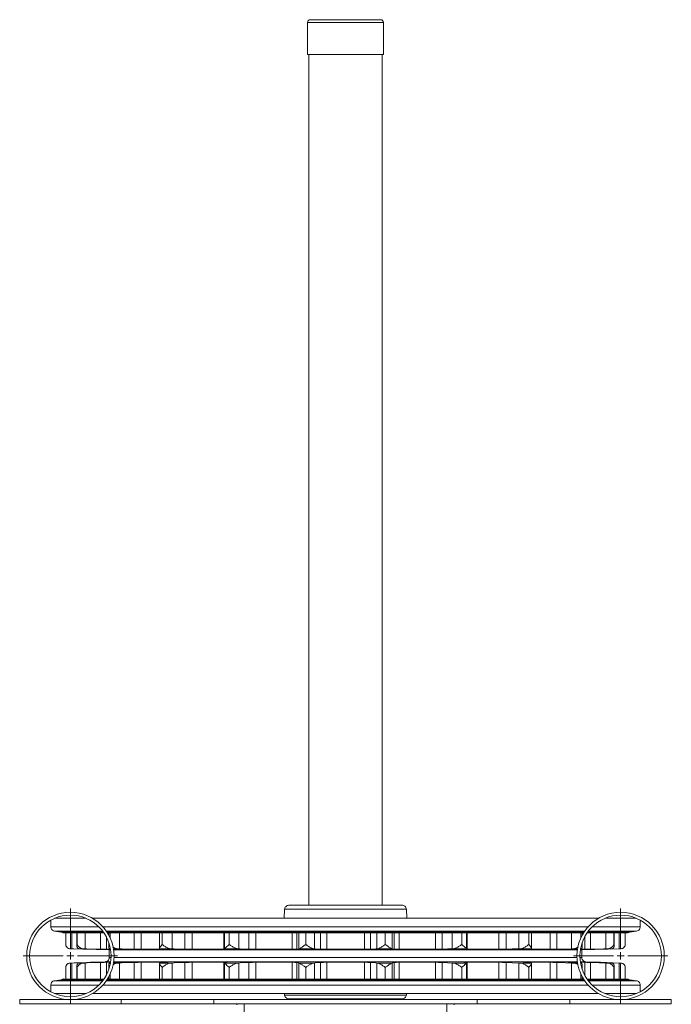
# Model space of a CAD drawing. Header units: millimetres. Extents: x -782 to 568, y -81 to 3113.
# Tile 4 of 4: x 118 to 568, y 2433 to 3113. Entities that reach past the tile are written whole.
import ezdxf

# ---------------------------------------------------------------- set-up
doc = ezdxf.new("R2010")
doc.units = ezdxf.units.MM

# ---------------------------------------------------------------- blocks, each defined once
blk = doc.blocks.new('SW_CENTERMARKSYMBOL_19')
at = {"color": 0, "linetype": 'Continuous', "lineweight": 0}
for p, q in [((0, 5), (0, 32.65)), ((-5, 0), (-32.65, 0)), ((0, 0), (-2.5, 0)), ((0, 0), (0, 2.5)), ((0, 0), (0, -2.5)), ((0, 0), (2.5, 0)), ((5, 0), (32.65, 0)), ((0, -5), (0, -32.65))]:
    blk.add_line(p, q, dxfattribs=at)
blk = doc.blocks.new('SW_CENTERMARKSYMBOL_26')
at = {"color": 0, "linetype": 'Continuous', "lineweight": 0}
for p, q in [((0, 5), (0, 32.65)), ((-5, 0), (-32.65, 0)), ((0, 0), (-2.5, 0)), ((0, 0), (0, 2.5)), ((0, 0), (0, -2.5)), ((0, 0), (2.5, 0)), ((5, 0), (32.65, 0)), ((0, -5), (0, -32.65))]:
    blk.add_line(p, q, dxfattribs=at)

msp = doc.modelspace()

# ---------------------------------------------------------------- linework, layer by layer
at = {"color": 7, "linetype": 'Continuous', "lineweight": 15}
for p, q in [((316.42, 3111.04), (316.42, 3089.04)), ((366.92, 3113.04), (318.42, 3113.04)), ((368.92, 3089.04), (368.92, 3111.04)), ((316.42, 3089.04), (368.92, 3089.04)), ((317.42, 3089.04), (317.42, 2501.69)), ((367.92, 2501.69), (367.92, 3089.04)), ((303.64, 2501.69), (381.71, 2501.69)), ((300.64, 2498.87), (300.26, 2492.69)), ((300.64, 2498.87), (384.7, 2498.87)), ((385.08, 2492.69), (384.7, 2498.87)), ((139.17, 2491.39), (139.17, 2486.79)), ((141.88, 2492.69), (163.46, 2492.69)), ((167.94, 2492.69), (517.41, 2492.69)), ((521.88, 2492.69), (543.46, 2492.69)), ((546.17, 2486.79), (546.17, 2491.39)), ((139.17, 2486.79), (172.38, 2486.79)), ((141.75, 2483.82), (146.41, 2483.16)), ((141.75, 2483.82), (175.01, 2483.82)), ((146.41, 2483.16), (175.5, 2483.16)), ((175.83, 2482.69), (147.64, 2482.69)), ((149.5, 2474.4), (149.5, 2482.69)), ((153.63, 2471.63), (153.63, 2482.69)), ((157.1, 2482.69), (157.1, 2473.55)), ((157.33, 2474.4), (157.33, 2482.69)), ((162.82, 2471.63), (162.82, 2482.69)), ((173.38, 2471.34), (173.38, 2482.69)), ((175.14, 2486.79), (510.2, 2486.79)), ((177.48, 2483.82), (507.86, 2483.82)), ((177.93, 2483.16), (507.42, 2483.16)), ((178.23, 2482.69), (507.12, 2482.69)), ((179.28, 2482.69), (179.28, 2480.86)), ((180.17, 2479.05), (180.17, 2482.69)), ((186.59, 2471.63), (186.59, 2482.69)), ((196.68, 2471.34), (196.68, 2482.69)), ((201.47, 2471.25), (201.47, 2482.69)), ((214.24, 2482.69), (214.24, 2471.88)), ((216.18, 2474.4), (216.18, 2482.69)), ((223, 2471.63), (223, 2482.69)), ((231.81, 2471.34), (231.81, 2482.69)), ((236.84, 2471.25), (236.84, 2482.69)), ((258.75, 2471.25), (258.75, 2482.69)), ((259.14, 2482.69), (259.14, 2471.65)), ((262.44, 2474.4), (262.44, 2482.69)), ((269.1, 2471.63), (269.1, 2482.69)), ((275.91, 2471.34), (275.91, 2482.69)), ((280.78, 2471.25), (280.78, 2482.69)), ((305.77, 2471.25), (305.77, 2482.69)), ((309.04, 2471.34), (309.04, 2482.69)), ((310.4, 2471.63), (310.4, 2482.69)), ((315.2, 2474.4), (315.2, 2482.69)), ((321.17, 2471.63), (321.17, 2482.69)), ((325.43, 2471.34), (325.43, 2482.69)), ((329.74, 2471.25), (329.74, 2482.69)), ((355.78, 2471.25), (355.78, 2482.69)), ((359.95, 2471.34), (359.95, 2482.69)), ((364.21, 2471.63), (364.21, 2482.69)), ((370.18, 2474.4), (370.18, 2482.69)), ((374.97, 2471.63), (374.97, 2482.69)), ((376.34, 2471.34), (376.34, 2482.69)), ((379.75, 2471.25), (379.75, 2482.69)), ((404.73, 2471.25), (404.73, 2482.69)), ((409.46, 2471.34), (409.46, 2482.69)), ((416.28, 2471.63), (416.28, 2482.69)), ((422.94, 2474.4), (422.94, 2482.69)), ((426.23, 2471.65), (426.23, 2482.69)), ((426.75, 2471.25), (426.75, 2482.69)), ((448.65, 2471.25), (448.65, 2482.69)), ((453.57, 2471.34), (453.57, 2482.69)), ((462.38, 2471.63), (462.38, 2482.69)), ((469.19, 2474.4), (469.19, 2482.69)), ((471.13, 2471.88), (471.13, 2482.69)), ((483.98, 2471.25), (483.98, 2482.69)), ((488.69, 2471.34), (488.69, 2482.69)), ((498.78, 2471.63), (498.78, 2482.69)), ((505.19, 2479.09), (505.19, 2482.69)), ((506.08, 2480.9), (506.08, 2482.69)), ((509.51, 2482.69), (537.71, 2482.69)), ((509.84, 2483.16), (538.94, 2483.16)), ((510.34, 2483.82), (543.6, 2483.82)), ((511.98, 2471.34), (511.98, 2482.69)), ((512.97, 2486.79), (546.17, 2486.79)), ((522.53, 2471.63), (522.53, 2482.69)), ((528.03, 2474.4), (528.03, 2482.69)), ((528.25, 2473.55), (528.25, 2482.69)), ((531.72, 2471.63), (531.72, 2482.69)), ((535.85, 2474.4), (535.85, 2482.69)), ((537.75, 2482.6), (538.94, 2483.16)), ((538.94, 2483.16), (543.6, 2483.82)), ((179.28, 2475.87), (179.28, 2472.53)), ((506.08, 2472.53), (506.08, 2475.92)), ((507.87, 2471.25), (507.87, 2480.01)), ((152.37, 2471.66), (179.56, 2470.88)), ((152.43, 2471.66), (152.37, 2471.66)), ((153.63, 2471.63), (152.43, 2471.66)), ((159.76, 2471.63), (158.75, 2471.66)), ((158.75, 2471.66), (161.54, 2471.66)), ((162.82, 2471.63), (161.54, 2471.66)), ((163.8, 2471.34), (163.8, 2471.5)), ((166.98, 2471.25), (170.7, 2471.25)), ((177.53, 2471.25), (180.45, 2471.25)), ((179.56, 2470.88), (179.56, 2465.49)), ((179.56, 2470.88), (180.51, 2470.88)), ((180.31, 2471.65), (179.97, 2471.66)), ((179.97, 2471.66), (180.38, 2471.66)), ((182.27, 2471.56), (187.73, 2471.34)), ((182.41, 2471.66), (185.32, 2471.66)), ((182.48, 2471.25), (188.36, 2471.25)), ((182.53, 2470.88), (502.82, 2470.88)), ((186.59, 2471.63), (185.32, 2471.66)), ((201.47, 2471.25), (218.52, 2471.25)), ((214.78, 2471.63), (214.37, 2471.66)), ((214.37, 2471.66), (221.84, 2471.66)), ((218.52, 2471.25), (218.52, 2471.39)), ((223, 2471.63), (221.84, 2471.66)), ((236.84, 2471.25), (258.75, 2471.25)), ((259.18, 2471.65), (259.16, 2471.66)), ((259.16, 2471.66), (268.16, 2471.66)), ((269.1, 2471.63), (268.16, 2471.66)), ((280.78, 2471.25), (305.77, 2471.25)), ((310.4, 2471.63), (310.72, 2471.66)), ((310.72, 2471.66), (320.51, 2471.66)), ((321.17, 2471.63), (320.51, 2471.66)), ((329.74, 2471.25), (355.78, 2471.25)), ((364.21, 2471.63), (364.87, 2471.66)), ((364.87, 2471.66), (374.66, 2471.66)), ((374.97, 2471.63), (374.66, 2471.66)), ((379.75, 2471.25), (404.73, 2471.25)), ((416.28, 2471.63), (417.22, 2471.66)), ((417.22, 2471.66), (426.22, 2471.66)), ((424.53, 2471.34), (424.54, 2471.32)), ((426.17, 2471.63), (426.22, 2471.66)), ((426.75, 2471.25), (448.65, 2471.25)), ((462.38, 2471.63), (463.53, 2471.66)), ((463.53, 2471.66), (471.01, 2471.66)), ((466.94, 2471.25), (483.98, 2471.25)), ((470.59, 2471.63), (471.01, 2471.66)), ((496.7, 2471.26), (497.07, 2471.25)), ((497.07, 2471.25), (502.87, 2471.25)), ((498.78, 2471.63), (500.05, 2471.66)), ((500.05, 2471.66), (502.94, 2471.66)), ((504.66, 2471.63), (505.4, 2471.66)), ((504.84, 2470.88), (505.79, 2470.88)), ((504.9, 2471.25), (507.87, 2471.25)), ((504.97, 2471.66), (505.4, 2471.66)), ((505.79, 2470.88), (532.98, 2471.66)), ((505.79, 2465.49), (505.79, 2470.88)), ((514.68, 2471.25), (518.38, 2471.25)), ((518.38, 2471.25), (518.38, 2471.39)), ((521.55, 2471.34), (521.55, 2471.5)), ((522.53, 2471.63), (523.82, 2471.66)), ((523.82, 2471.66), (526.61, 2471.66)), ((525.6, 2471.63), (526.61, 2471.66)), ((531.72, 2471.63), (532.92, 2471.66)), ((532.92, 2471.66), (532.98, 2471.66)), ((176.69, 2462.69), (152.37, 2461.72)), ((152.43, 2461.72), (152.37, 2461.72)), ((153.63, 2461.76), (152.43, 2461.72)), ((153.63, 2450.69), (153.63, 2461.76)), ((159.76, 2461.76), (158.75, 2461.72)), ((158.75, 2461.72), (161.54, 2461.72)), ((162.82, 2461.76), (161.54, 2461.72)), ((162.82, 2450.69), (162.82, 2461.76)), ((163.8, 2461.95), (163.8, 2462.17)), ((166.98, 2462.28), (170.7, 2462.28)), ((173.38, 2450.69), (173.38, 2462.17)), ((176.69, 2462.69), (180.54, 2462.69)), ((177.53, 2462.28), (180.48, 2462.28)), ((179.28, 2460.83), (179.28, 2457.51)), ((179.56, 2465.49), (180.8, 2465.49)), ((180.71, 2461.76), (179.97, 2461.72)), ((179.97, 2461.72), (180.38, 2461.72)), ((182.33, 2461.86), (187.73, 2462.17)), ((182.41, 2461.72), (185.32, 2461.72)), ((182.5, 2462.28), (188.36, 2462.28)), ((182.56, 2462.69), (502.79, 2462.69)), ((182.8, 2465.49), (502.55, 2465.49)), ((186.59, 2461.76), (185.32, 2461.72)), ((186.59, 2450.69), (186.59, 2461.76)), ((188.66, 2462.28), (188.36, 2462.28)), ((196.68, 2450.69), (196.68, 2462.17)), ((201.47, 2462.28), (218.52, 2462.28)), ((201.47, 2450.69), (201.47, 2462.28)), ((214.24, 2461.48), (214.24, 2450.69)), ((214.78, 2461.76), (214.37, 2461.72)), ((214.37, 2461.72), (221.84, 2461.72)), ((218.52, 2462.1), (218.52, 2462.28)), ((223, 2461.76), (221.84, 2461.72)), ((223, 2450.69), (223, 2461.76)), ((231.81, 2450.69), (231.81, 2462.17)), ((236.84, 2462.28), (258.75, 2462.28)), ((236.84, 2450.69), (236.84, 2462.28)), ((258.75, 2450.69), (258.75, 2462.28)), ((259.14, 2461.73), (259.14, 2450.69)), ((259.21, 2461.76), (259.16, 2461.72)), ((259.16, 2461.72), (268.16, 2461.72)), ((260.85, 2462.17), (260.84, 2462.19)), ((269.1, 2461.76), (268.16, 2461.72)), ((269.1, 2450.69), (269.1, 2461.76)), ((275.91, 2450.69), (275.91, 2462.17)), ((280.78, 2462.28), (305.77, 2462.28)), ((280.78, 2450.69), (280.78, 2462.28)), ((305.77, 2450.69), (305.77, 2462.28)), ((309.04, 2450.69), (309.04, 2462.17)), ((310.4, 2450.69), (310.4, 2461.76)), ((310.4, 2461.76), (310.72, 2461.72)), ((310.72, 2461.72), (320.51, 2461.72)), ((321.17, 2461.76), (320.51, 2461.72)), ((321.17, 2450.69), (321.17, 2461.76)), ((325.43, 2450.69), (325.43, 2462.17)), ((329.74, 2462.28), (355.78, 2462.28)), ((329.74, 2450.69), (329.74, 2462.28)), ((355.78, 2450.69), (355.78, 2462.28)), ((359.95, 2450.69), (359.95, 2462.17)), ((364.21, 2450.69), (364.21, 2461.76)), ((364.21, 2461.76), (364.87, 2461.72)), ((364.87, 2461.72), (374.66, 2461.72)), ((374.97, 2461.76), (374.66, 2461.72)), ((374.97, 2450.69), (374.97, 2461.76)), ((376.34, 2450.69), (376.34, 2462.17)), ((379.75, 2462.28), (404.73, 2462.28)), ((379.75, 2450.69), (379.75, 2462.28)), ((404.73, 2450.69), (404.73, 2462.28)), ((409.46, 2450.69), (409.46, 2462.17)), ((416.28, 2461.76), (417.22, 2461.72)), ((416.28, 2450.69), (416.28, 2461.76)), ((417.22, 2461.72), (426.22, 2461.72)), ((426.2, 2461.73), (426.22, 2461.72)), ((426.23, 2450.69), (426.23, 2461.73)), ((426.75, 2462.28), (448.65, 2462.28)), ((426.75, 2450.69), (426.75, 2462.28)), ((448.65, 2450.69), (448.65, 2462.28)), ((453.57, 2450.69), (453.57, 2462.17)), ((462.38, 2461.76), (463.53, 2461.72)), ((462.38, 2450.69), (462.38, 2461.76)), ((463.53, 2461.72), (471.01, 2461.72)), ((466.94, 2462.28), (483.98, 2462.28)), ((470.59, 2461.76), (471.01, 2461.72)), ((471.13, 2450.69), (471.13, 2461.48)), ((483.98, 2450.69), (483.98, 2462.28)), ((488.69, 2450.69), (488.69, 2462.17)), ((497.07, 2462.28), (502.85, 2462.28)), ((498.78, 2461.76), (500.05, 2461.72)), ((498.78, 2450.69), (498.78, 2461.76)), ((500.05, 2461.72), (502.94, 2461.72)), ((504.55, 2465.49), (505.79, 2465.49)), ((504.81, 2462.69), (508.66, 2462.69)), ((504.87, 2462.28), (507.87, 2462.28)), ((504.97, 2461.72), (505.4, 2461.72)), ((505.04, 2461.74), (505.4, 2461.72)), ((506.08, 2457.46), (506.08, 2460.83)), ((507.87, 2453.37), (507.87, 2462.28)), ((532.98, 2461.72), (508.66, 2462.69)), ((511.98, 2450.69), (511.98, 2462.17)), ((514.68, 2462.28), (518.38, 2462.28)), ((518.38, 2462.09), (518.38, 2462.28)), ((521.55, 2461.95), (521.55, 2462.17)), ((522.53, 2461.76), (523.82, 2461.72)), ((522.53, 2450.69), (522.53, 2461.76)), ((523.82, 2461.72), (526.61, 2461.72)), ((525.6, 2461.76), (526.61, 2461.72)), ((531.72, 2461.76), (532.92, 2461.72)), ((531.72, 2450.69), (531.72, 2461.76)), ((532.92, 2461.72), (532.98, 2461.72)), ((149.5, 2450.69), (149.5, 2458.98)), ((157.1, 2459.83), (157.1, 2450.69)), ((157.33, 2450.69), (157.33, 2458.98)), ((180.17, 2450.69), (180.17, 2454.33)), ((216.18, 2450.69), (216.18, 2458.98)), ((262.44, 2450.69), (262.44, 2458.98)), ((315.2, 2450.69), (315.2, 2458.98)), ((370.18, 2450.69), (370.18, 2458.98)), ((422.94, 2450.69), (422.94, 2458.98)), ((469.19, 2450.69), (469.19, 2458.98)), ((505.19, 2450.69), (505.19, 2454.29)), ((528.03, 2450.69), (528.03, 2458.98)), ((528.25, 2450.69), (528.25, 2459.83)), ((535.85, 2450.69), (535.85, 2458.98)), ((146.41, 2450.22), (141.75, 2449.56)), ((141.75, 2449.56), (175.01, 2449.56)), ((147.64, 2450.8), (146.41, 2450.22)), ((146.41, 2450.22), (175.5, 2450.22)), ((175.83, 2450.69), (147.64, 2450.69)), ((177.48, 2449.56), (507.86, 2449.56)), ((177.93, 2450.22), (507.42, 2450.22)), ((178.23, 2450.69), (507.12, 2450.69)), ((179.28, 2452.52), (179.28, 2450.69)), ((506.08, 2450.69), (506.08, 2452.48)), ((509.51, 2450.69), (537.71, 2450.69)), ((509.84, 2450.22), (538.94, 2450.22)), ((510.34, 2449.56), (543.6, 2449.56)), ((543.6, 2449.56), (538.94, 2450.22)), ((139.17, 2446.59), (139.17, 2441.99)), ((139.17, 2446.59), (172.38, 2446.59)), ((141.88, 2440.69), (163.46, 2440.69)), ((167.94, 2440.69), (517.41, 2440.69)), ((175.14, 2446.59), (510.2, 2446.59)), ((300.56, 2440.69), (300.64, 2439.63)), ((384.7, 2439.63), (384.79, 2440.69)), ((512.97, 2446.59), (546.17, 2446.59)), ((521.88, 2440.69), (543.46, 2440.69)), ((546.17, 2441.99), (546.17, 2446.59)), ((117.67, 2436.54), (117.67, 2433.54)), ((117.67, 2436.54), (187.67, 2436.54)), ((117.67, 2433.54), (187.67, 2433.54)), ((187.67, 2436.54), (187.67, 2433.54)), ((187.67, 2436.54), (251.67, 2436.54)), ((187.67, 2433.54), (251.67, 2433.54)), ((251.67, 2436.54), (251.67, 2433.54)), ((251.67, 2436.54), (433.67, 2436.54)), ((251.67, 2433.54), (267.67, 2433.54)), ((267.67, 2433.54), (267.67, 2433.04)), ((267.67, 2433.54), (272.67, 2433.54)), ((272.67, 2433.54), (272.67, 2393.54)), ((272.67, 2433.54), (412.67, 2433.54)), ((300.64, 2439.63), (384.7, 2439.63)), ((303.82, 2437.03), (381.52, 2437.03)), ((318.67, 2437.03), (318.67, 2436.54)), ((366.67, 2436.54), (366.67, 2437.03)), ((412.67, 2433.54), (412.67, 2393.54)), ((412.67, 2433.54), (417.67, 2433.54)), ((417.67, 2433.54), (417.67, 2433.04)), ((417.67, 2433.54), (433.67, 2433.54)), ((433.67, 2436.54), (433.67, 2433.54)), ((433.67, 2436.54), (497.67, 2436.54)), ((433.67, 2433.54), (497.67, 2433.54)), ((497.67, 2436.54), (497.67, 2433.54)), ((497.67, 2436.54), (567.67, 2436.54)), ((497.67, 2433.54), (567.67, 2433.54)), ((567.67, 2436.54), (567.67, 2433.54))]:
    msp.add_line(p, q, dxfattribs=at)
at = {"color": 8, "linetype": 'Continuous', "lineweight": 15}
for p, q in [((316.42, 3111.04), (368.92, 3111.04)), ((177.53, 2471.25), (177.53, 2479.89)), ((166.98, 2471.25), (166.98, 2471.39)), ((466.94, 2471.25), (466.94, 2471.39)), ((166.98, 2462.09), (166.98, 2462.28)), ((177.53, 2453.49), (177.53, 2462.28)), ((466.94, 2462.09), (466.94, 2462.28))]:
    msp.add_line(p, q, dxfattribs=at)
at = {"color": 7, "linetype": 'Continuous', "lineweight": 15, "flags": 128}
for points in [[(153.63, 2471.63), (155.18, 2471.58), (163.8, 2471.34)], [(159.76, 2471.63), (161.2, 2471.58), (168.71, 2471.34)], [(162.82, 2471.63), (164.15, 2471.59), (173.38, 2471.34)], [(186.59, 2471.63), (188.18, 2471.58), (196.68, 2471.34)], [(214.78, 2471.63), (215.45, 2471.58), (219.29, 2471.34)], [(223, 2471.63), (224.44, 2471.58), (231.81, 2471.34)], [(259.21, 2471.63), (259.43, 2471.59), (260.85, 2471.34)], [(269.1, 2471.63), (269.96, 2471.59), (275.91, 2471.34)], [(310.4, 2471.63), (310.22, 2471.59), (309.04, 2471.34)], [(321.17, 2471.63), (321.79, 2471.59), (325.43, 2471.34)], [(364.21, 2471.63), (363.59, 2471.59), (359.95, 2471.34)], [(374.97, 2471.63), (375.16, 2471.59), (376.34, 2471.34)], [(416.28, 2471.63), (413.01, 2471.49), (409.46, 2471.34)], [(426.17, 2471.63), (425.94, 2471.59), (424.53, 2471.34)], [(462.38, 2471.63), (457.87, 2471.48), (453.57, 2471.34)], [(470.59, 2471.63), (469.92, 2471.58), (466.08, 2471.34)], [(498.78, 2471.63), (490.27, 2471.38), (488.69, 2471.34)], [(503.03, 2471.56), (501.25, 2471.49), (497.64, 2471.34)], [(522.53, 2471.63), (513.29, 2471.37), (511.98, 2471.34)], [(525.6, 2471.63), (520.94, 2471.48), (516.64, 2471.34)], [(531.72, 2471.63), (523.09, 2471.38), (521.55, 2471.34)], [(153.63, 2461.76), (155.19, 2461.83), (163.8, 2462.17)], [(159.76, 2461.76), (161.2, 2461.83), (168.71, 2462.17)], [(162.82, 2461.76), (164.16, 2461.82), (173.38, 2462.17)], [(186.59, 2461.76), (188.19, 2461.83), (196.68, 2462.17)], [(214.78, 2461.76), (215.45, 2461.82), (219.29, 2462.17)], [(223, 2461.76), (224.44, 2461.83), (231.81, 2462.17)], [(259.21, 2461.76), (259.43, 2461.82), (260.85, 2462.17)], [(269.1, 2461.76), (269.96, 2461.82), (275.91, 2462.17)], [(310.4, 2461.76), (310.22, 2461.82), (309.04, 2462.17)], [(321.17, 2461.76), (321.79, 2461.82), (325.43, 2462.17)], [(364.21, 2461.76), (363.59, 2461.82), (359.95, 2462.17)], [(374.97, 2461.76), (375.16, 2461.82), (376.34, 2462.17)], [(416.28, 2461.76), (413.01, 2461.96), (409.46, 2462.17)], [(426.17, 2461.76), (425.94, 2461.82), (424.53, 2462.17)], [(462.38, 2461.76), (457.87, 2461.97), (453.57, 2462.17)], [(470.59, 2461.76), (469.92, 2461.82), (466.08, 2462.17)], [(498.78, 2461.76), (490.27, 2462.1), (488.69, 2462.17)], [(503.07, 2461.86), (501.24, 2461.96), (497.64, 2462.17)], [(522.53, 2461.76), (513.29, 2462.12), (511.98, 2462.17)], [(525.6, 2461.76), (520.93, 2461.97), (516.64, 2462.17)], [(531.72, 2461.76), (523.09, 2462.11), (521.55, 2462.17)]]:
    msp.add_lwpolyline(points, dxfattribs=at)
at = {"color": 7, "linetype": 'Continuous', "lineweight": 15}
for centre, radius in [((152.67, 2466.69), 30.15), ((152.67, 2466.69), 28.15), ((532.67, 2466.69), 30.15), ((532.67, 2466.69), 28.15)]:
    msp.add_circle(centre, radius, dxfattribs=at)
for centre, start, end in [((318.42, 3111.04), 90, 180), ((366.92, 3111.04), 0, 90)]:
    msp.add_arc(centre, 2, start, end, dxfattribs=at)
for points, knots in [([(303.64, 2501.69), (303.21, 2501.64), (302.37, 2501.54), (301.4, 2500.79), (300.8, 2499.86), (300.7, 2499.2), (300.64, 2498.87)], [0, 0, 0, 0, 0.279205, 0.560169, 0.779653, 1, 1, 1, 1]), ([(384.7, 2498.87), (384.63, 2499.29), (384.48, 2500.13), (383.67, 2501.05), (382.71, 2501.59), (382.04, 2501.66), (381.71, 2501.69)], [0, 0, 0, 0, 0.279186, 0.560164, 0.779638, 1, 1, 1, 1]), ([(139.17, 2486.79), (139.22, 2486.39), (139.31, 2485.59), (139.98, 2484.65), (140.83, 2484.04), (141.44, 2483.9), (141.75, 2483.82)], [0, 0, 0, 0, 0.279306, 0.560169, 0.779663, 1, 1, 1, 1]), ([(146.41, 2483.16), (146.79, 2483.09), (147.25, 2483), (147.59, 2482.69), (147.65, 2482.64)], [0, 0, 0, 0, 0.82266, 1, 1, 1, 1]), ([(543.6, 2483.82), (543.99, 2483.92), (544.77, 2484.13), (545.6, 2484.92), (546.08, 2485.85), (546.14, 2486.48), (546.17, 2486.79)], [0, 0, 0, 0, 0.279293, 0.560158, 0.779657, 1, 1, 1, 1]), ([(152.43, 2471.66), (152.03, 2471.73), (151.19, 2471.86), (150.19, 2472.64), (149.7, 2473.43), (149.55, 2474.15), (149.5, 2474.37), (149.5, 2474.39), (149.5, 2474.4)], [0, 0, 0, 0, 0.214071, 0.450029, 0.78289, 0.892758, 0.960725, 1, 1, 1, 1]), ([(158.75, 2471.66), (158.44, 2471.73), (157.79, 2471.86), (157.19, 2472.64), (157.06, 2473.43), (157.16, 2474.15), (157.24, 2474.37), (157.31, 2474.39), (157.33, 2474.4)], [0, 0, 0, 0, 0.214104, 0.450096, 0.783005, 0.892955, 0.960936, 1, 1, 1, 1]), ([(161.54, 2471.66), (161.08, 2471.73), (160.12, 2471.86), (158.8, 2472.64), (157.99, 2473.43), (157.59, 2474.15), (157.43, 2474.37), (157.35, 2474.39), (157.33, 2474.4)], [0, 0, 0, 0, 0.214072, 0.450029, 0.78289, 0.892759, 0.960725, 1, 1, 1, 1]), ([(214.37, 2471.66), (214.3, 2471.73), (214.17, 2471.86), (214.48, 2472.64), (215.08, 2473.43), (215.63, 2474.15), (215.94, 2474.37), (216.12, 2474.39), (216.18, 2474.4)], [0, 0, 0, 0, 0.2141033, 0.450097, 0.783006, 0.8929562, 0.9609378, 1, 1, 1, 1]), ([(221.84, 2471.66), (221.38, 2471.73), (220.41, 2471.86), (218.8, 2472.64), (217.56, 2473.43), (216.8, 2474.15), (216.43, 2474.37), (216.25, 2474.39), (216.18, 2474.4)], [0, 0, 0, 0, 0.214072, 0.450029, 0.782889, 0.892758, 0.960725, 1, 1, 1, 1]), ([(259.16, 2471.66), (259.23, 2471.73), (259.39, 2471.86), (260.13, 2472.64), (261.03, 2473.43), (261.76, 2474.15), (262.15, 2474.37), (262.36, 2474.39), (262.44, 2474.4)], [0, 0, 0, 0, 0.2141035, 0.4500968, 0.7830049, 0.8929553, 0.9609366, 1, 1, 1, 1]), ([(268.16, 2471.66), (267.75, 2471.73), (266.9, 2471.86), (265.33, 2472.64), (264.02, 2473.43), (263.16, 2474.15), (262.74, 2474.37), (262.52, 2474.39), (262.44, 2474.4)], [0, 0, 0, 0, 0.214071, 0.450029, 0.78289, 0.892758, 0.960725, 1, 1, 1, 1]), ([(310.72, 2471.66), (310.92, 2471.73), (311.35, 2471.86), (312.47, 2472.64), (313.6, 2473.43), (314.44, 2474.15), (314.88, 2474.37), (315.11, 2474.39), (315.2, 2474.4)], [0, 0, 0, 0, 0.214103, 0.450096, 0.783005, 0.892955, 0.960936, 1, 1, 1, 1]), ([(320.51, 2471.66), (320.19, 2471.73), (319.53, 2471.86), (318.13, 2472.64), (316.85, 2473.43), (315.97, 2474.15), (315.52, 2474.37), (315.29, 2474.39), (315.2, 2474.4)], [0, 0, 0, 0, 0.214073, 0.450029, 0.78289, 0.892759, 0.960725, 1, 1, 1, 1]), ([(364.87, 2471.66), (365.19, 2471.73), (365.85, 2471.86), (367.25, 2472.64), (368.53, 2473.43), (369.41, 2474.15), (369.86, 2474.37), (370.09, 2474.39), (370.18, 2474.4)], [0, 0, 0, 0, 0.214104, 0.450096, 0.783005, 0.892955, 0.960936, 1, 1, 1, 1]), ([(374.66, 2471.66), (374.46, 2471.73), (374.03, 2471.86), (372.91, 2472.64), (371.78, 2473.43), (370.94, 2474.15), (370.5, 2474.37), (370.27, 2474.39), (370.18, 2474.4)], [0, 0, 0, 0, 0.214072, 0.450029, 0.78289, 0.892759, 0.960725, 1, 1, 1, 1]), ([(417.22, 2471.66), (417.62, 2471.73), (418.48, 2471.86), (420.05, 2472.64), (421.36, 2473.43), (422.21, 2474.15), (422.64, 2474.37), (422.86, 2474.39), (422.94, 2474.4)], [0, 0, 0, 0, 0.214103, 0.450096, 0.783005, 0.892956, 0.960936, 1, 1, 1, 1]), ([(426.22, 2471.66), (426.14, 2471.73), (425.99, 2471.86), (425.25, 2472.64), (424.34, 2473.43), (423.62, 2474.15), (423.23, 2474.37), (423.02, 2474.39), (422.94, 2474.4)], [0, 0, 0, 0, 0.214071, 0.450028, 0.78289, 0.892758, 0.960724, 1, 1, 1, 1]), ([(463.53, 2471.66), (463.99, 2471.73), (464.96, 2471.86), (466.57, 2472.64), (467.82, 2473.43), (468.57, 2474.15), (468.94, 2474.37), (469.12, 2474.39), (469.19, 2474.4)], [0, 0, 0, 0, 0.214103, 0.450095, 0.783004, 0.892954, 0.960935, 1, 1, 1, 1]), ([(471.01, 2471.66), (471.07, 2471.73), (471.2, 2471.86), (470.9, 2472.64), (470.3, 2473.43), (469.74, 2474.15), (469.43, 2474.37), (469.25, 2474.39), (469.19, 2474.4)], [0, 0, 0, 0, 0.2140726, 0.4500296, 0.7828903, 0.892759, 0.9607261, 1, 1, 1, 1]), ([(523.82, 2471.66), (524.28, 2471.73), (525.24, 2471.86), (526.56, 2472.64), (527.37, 2473.43), (527.76, 2474.15), (527.93, 2474.37), (528, 2474.39), (528.03, 2474.4)], [0, 0, 0, 0, 0.2141032, 0.4500948, 0.7830042, 0.8929545, 0.9609359, 1, 1, 1, 1]), ([(526.61, 2471.66), (526.92, 2471.73), (527.57, 2471.86), (528.17, 2472.64), (528.3, 2473.43), (528.2, 2474.15), (528.11, 2474.37), (528.05, 2474.39), (528.03, 2474.4)], [0, 0, 0, 0, 0.214072, 0.450029, 0.78289, 0.892759, 0.960725, 1, 1, 1, 1]), ([(532.92, 2471.66), (533.32, 2471.73), (534.16, 2471.86), (535.15, 2472.64), (535.65, 2473.43), (535.8, 2474.15), (535.84, 2474.37), (535.85, 2474.39), (535.85, 2474.4)], [0, 0, 0, 0, 0.2141038, 0.4500959, 0.7830049, 0.8929548, 0.9609363, 1, 1, 1, 1]), ([(151.32, 2471.92), (151.36, 2471.9), (151.67, 2471.71), (152.04, 2471.69), (152.37, 2471.66)], [0, 0, 0, 0, 0.126331, 1, 1, 1, 1]), ([(163.8, 2471.34), (164.26, 2471.33), (165.18, 2471.3), (166.23, 2471.27), (166.83, 2471.26), (166.94, 2471.25), (166.98, 2471.25)], [0, 0, 0, 0, 0.274066, 0.548139, 0.822076, 1, 1, 1, 1]), ([(168.71, 2471.34), (169.11, 2471.33), (169.89, 2471.3), (170.6, 2471.27), (170.83, 2471.26), (170.73, 2471.25), (170.7, 2471.25)], [0, 0, 0, 0, 0.281387, 0.562779, 0.844034, 1, 1, 1, 1]), ([(173.38, 2471.34), (173.87, 2471.33), (174.85, 2471.3), (176.17, 2471.27), (177.08, 2471.26), (177.4, 2471.25), (177.53, 2471.25)], [0, 0, 0, 0, 0.274066, 0.548139, 0.822077, 1, 1, 1, 1]), ([(179.97, 2471.66), (179.77, 2471.73), (179.36, 2471.86), (179.22, 2472.63), (179.41, 2473.39), (179.69, 2473.9), (179.73, 2473.97)], [0, 0, 0, 0, 0.255676, 0.537489, 0.935037, 1, 1, 1, 1]), ([(185.32, 2471.66), (184.84, 2471.73), (183.84, 2471.87), (182.68, 2472.4), (182.16, 2472.84), (181.98, 2472.98)], [0, 0, 0, 0, 0.3772154, 0.7929942, 1, 1, 1, 1]), ([(187.73, 2471.34), (188.02, 2471.33), (188.6, 2471.3), (188.9, 2471.27), (188.78, 2471.26), (188.47, 2471.25), (188.36, 2471.25)], [0, 0, 0, 0, 0.281387, 0.56278, 0.844035, 1, 1, 1, 1]), ([(196.68, 2471.34), (197.16, 2471.33), (198.13, 2471.3), (199.59, 2471.27), (200.74, 2471.26), (201.26, 2471.25), (201.47, 2471.25)], [0, 0, 0, 0, 0.274067, 0.548136, 0.822074, 1, 1, 1, 1]), ([(219.29, 2471.34), (219.46, 2471.33), (219.79, 2471.3), (219.67, 2471.27), (219.19, 2471.26), (218.7, 2471.25), (218.52, 2471.25)], [0, 0, 0, 0, 0.2813852, 0.5627806, 0.8440341, 1, 1, 1, 1]), ([(231.81, 2471.34), (232.24, 2471.33), (233.11, 2471.3), (234.61, 2471.27), (235.89, 2471.26), (236.57, 2471.25), (236.84, 2471.25)], [0, 0, 0, 0, 0.274066, 0.548138, 0.822074, 1, 1, 1, 1]), ([(260.85, 2471.34), (260.88, 2471.33), (260.94, 2471.3), (260.4, 2471.27), (259.61, 2471.26), (258.97, 2471.25), (258.75, 2471.25)], [0, 0, 0, 0, 0.281389, 0.562781, 0.844036, 1, 1, 1, 1]), ([(275.91, 2471.34), (276.27, 2471.33), (276.97, 2471.3), (278.38, 2471.27), (279.7, 2471.26), (280.48, 2471.25), (280.78, 2471.25)], [0, 0, 0, 0, 0.274066, 0.548137, 0.822073, 1, 1, 1, 1]), ([(309.04, 2471.34), (308.93, 2471.33), (308.71, 2471.3), (307.79, 2471.27), (306.75, 2471.26), (306.03, 2471.25), (305.77, 2471.25)], [0, 0, 0, 0, 0.281386, 0.562781, 0.844035, 1, 1, 1, 1]), ([(325.43, 2471.34), (325.67, 2471.33), (326.15, 2471.3), (327.37, 2471.27), (328.62, 2471.26), (329.42, 2471.25), (329.74, 2471.25)], [0, 0, 0, 0, 0.274065, 0.548134, 0.82207, 1, 1, 1, 1]), ([(359.95, 2471.34), (359.71, 2471.33), (359.23, 2471.3), (358.01, 2471.27), (356.81, 2471.26), (356.05, 2471.25), (355.78, 2471.25)], [0, 0, 0, 0, 0.281387, 0.562779, 0.844034, 1, 1, 1, 1]), ([(376.34, 2471.34), (376.45, 2471.33), (376.67, 2471.3), (377.59, 2471.27), (378.67, 2471.26), (379.44, 2471.25), (379.75, 2471.25)], [0, 0, 0, 0, 0.274066, 0.548138, 0.822075, 1, 1, 1, 1]), ([(409.46, 2471.34), (409.11, 2471.33), (408.41, 2471.3), (406.99, 2471.27), (405.72, 2471.26), (404.99, 2471.25), (404.73, 2471.25)], [0, 0, 0, 0, 0.281387, 0.56278, 0.844034, 1, 1, 1, 1]), ([(424.54, 2471.3), (424.68, 2471.29), (424.95, 2471.27), (425.8, 2471.26), (426.48, 2471.25), (426.75, 2471.25)], [0, 0, 0, 0, 0.377542, 0.754901, 1, 1, 1, 1]), ([(453.57, 2471.34), (453.13, 2471.33), (452.26, 2471.3), (450.76, 2471.27), (449.52, 2471.26), (448.88, 2471.25), (448.65, 2471.25)], [0, 0, 0, 0, 0.2813868, 0.5627797, 0.8440339, 1, 1, 1, 1]), ([(466.08, 2471.34), (465.89, 2471.32), (465.63, 2471.31), (465.7, 2471.3), (465.71, 2471.29)], [0, 0, 0, 0, 0.761324, 1, 1, 1, 1]), ([(465.78, 2471.27), (465.93, 2471.27), (466.19, 2471.26), (466.73, 2471.25), (466.94, 2471.25)], [0, 0, 0, 0, 0.6062395, 1, 1, 1, 1]), ([(488.69, 2471.34), (488.2, 2471.33), (487.24, 2471.3), (485.77, 2471.27), (484.67, 2471.26), (484.16, 2471.25), (483.98, 2471.25)], [0, 0, 0, 0, 0.281386, 0.56278, 0.844034, 1, 1, 1, 1]), ([(497.64, 2471.34), (497.36, 2471.33), (496.79, 2471.3), (496.48, 2471.28), (496.55, 2471.27), (496.56, 2471.27)], [0, 0, 0, 0, 0.463058, 0.926123, 1, 1, 1, 1]), ([(500.05, 2471.66), (500.52, 2471.73), (501.52, 2471.87), (502.67, 2472.39), (503.19, 2472.82), (503.35, 2472.96)], [0, 0, 0, 0, 0.381267, 0.801516, 1, 1, 1, 1]), ([(505.4, 2471.66), (505.59, 2471.73), (506, 2471.86), (506.15, 2472.63), (505.94, 2473.42), (505.64, 2473.97), (505.58, 2474.07)], [0, 0, 0, 0, 0.247725, 0.520775, 0.905963, 1, 1, 1, 1]), ([(511.98, 2471.34), (511.48, 2471.33), (510.5, 2471.3), (509.19, 2471.27), (508.31, 2471.26), (507.99, 2471.25), (507.87, 2471.25)], [0, 0, 0, 0, 0.281389, 0.56278, 0.844034, 1, 1, 1, 1]), ([(516.64, 2471.34), (516.25, 2471.33), (515.47, 2471.3), (514.76, 2471.27), (514.51, 2471.26), (514.64, 2471.25), (514.68, 2471.25)], [0, 0, 0, 0, 0.274066, 0.548136, 0.822071, 1, 1, 1, 1]), ([(521.55, 2471.34), (521.09, 2471.33), (520.17, 2471.3), (519.12, 2471.27), (518.54, 2471.26), (518.42, 2471.25), (518.38, 2471.25)], [0, 0, 0, 0, 0.2813859, 0.5627799, 0.8440341, 1, 1, 1, 1]), ([(532.98, 2471.66), (533.39, 2471.71), (534.05, 2471.79), (534.55, 2472.23), (534.74, 2472.39)], [0, 0, 0, 0, 0.619253, 1, 1, 1, 1]), ([(149.5, 2458.98), (149.5, 2459.01), (149.52, 2459.08), (149.67, 2459.86), (150.13, 2460.66), (151.1, 2461.49), (152, 2461.64), (152.43, 2461.72)], [0, 0, 0, 0, 0.07042, 0.20377, 0.515169, 0.767574, 1, 1, 1, 1]), ([(152.37, 2461.72), (151.96, 2461.66), (151.16, 2461.53), (150.26, 2460.8), (149.77, 2460.12), (149.68, 2459.72), (149.67, 2459.63)], [0, 0, 0, 0, 0.331155, 0.664204, 0.92445, 1, 1, 1, 1]), ([(157.33, 2458.98), (157.29, 2459.01), (157.17, 2459.08), (157.07, 2459.86), (157.16, 2460.67), (157.73, 2461.49), (158.42, 2461.64), (158.75, 2461.72)], [0, 0, 0, 0, 0.0705327, 0.2046744, 0.5187324, 0.7700084, 1, 1, 1, 1]), ([(157.33, 2458.98), (157.38, 2459.01), (157.52, 2459.08), (157.91, 2459.86), (158.71, 2460.66), (160.01, 2461.49), (161.04, 2461.64), (161.54, 2461.72)], [0, 0, 0, 0, 0.0704205, 0.2037704, 0.515169, 0.7675735, 1, 1, 1, 1]), ([(163.8, 2462.17), (164.26, 2462.18), (165.18, 2462.22), (166.23, 2462.26), (166.83, 2462.28), (166.94, 2462.28), (166.98, 2462.28)], [0, 0, 0, 0, 0.274139, 0.548287, 0.822225, 1, 1, 1, 1]), ([(168.71, 2462.17), (169.11, 2462.18), (169.89, 2462.22), (170.6, 2462.26), (170.83, 2462.28), (170.73, 2462.28), (170.7, 2462.28)], [0, 0, 0, 0, 0.281461, 0.562929, 0.844183, 1, 1, 1, 1]), ([(173.38, 2462.17), (173.87, 2462.18), (174.86, 2462.22), (176.17, 2462.26), (177.08, 2462.28), (177.4, 2462.28), (177.53, 2462.28)], [0, 0, 0, 0, 0.274138, 0.548287, 0.822225, 1, 1, 1, 1]), ([(179.56, 2465.49), (179.49, 2465.08), (179.34, 2464.27), (178.57, 2463.37), (177.65, 2462.82), (177.01, 2462.73), (176.69, 2462.69)], [0, 0, 0, 0, 0.279249, 0.560167, 0.779644, 1, 1, 1, 1]), ([(179.78, 2459.35), (179.73, 2459.42), (179.43, 2459.88), (179.23, 2460.69), (179.33, 2461.49), (179.76, 2461.64), (179.97, 2461.72)], [0, 0, 0, 0, 0.073424, 0.43931, 0.732053, 1, 1, 1, 1]), ([(181.99, 2460.43), (182.11, 2460.52), (182.59, 2460.93), (183.73, 2461.48), (184.8, 2461.64), (185.32, 2461.72)], [0, 0, 0, 0, 0.137502, 0.586523, 1, 1, 1, 1]), ([(187.73, 2462.17), (188.01, 2462.18), (188.57, 2462.22), (188.89, 2462.25), (188.81, 2462.26), (188.8, 2462.26)], [0, 0, 0, 0, 0.463146, 0.926301, 1, 1, 1, 1]), ([(196.68, 2462.17), (197.16, 2462.18), (198.13, 2462.22), (199.59, 2462.26), (200.74, 2462.28), (201.26, 2462.28), (201.47, 2462.28)], [0, 0, 0, 0, 0.27414, 0.548287, 0.822221, 1, 1, 1, 1]), ([(216.18, 2458.98), (216.07, 2459.01), (215.73, 2459.08), (215.15, 2459.86), (214.52, 2460.67), (214.16, 2461.49), (214.3, 2461.64), (214.37, 2461.72)], [0, 0, 0, 0, 0.070533, 0.204674, 0.518731, 0.770008, 1, 1, 1, 1]), ([(216.18, 2458.98), (216.31, 2459.01), (216.66, 2459.08), (217.43, 2459.86), (218.67, 2460.66), (220.3, 2461.49), (221.34, 2461.64), (221.84, 2461.72)], [0, 0, 0, 0, 0.0704215, 0.2037706, 0.5151693, 0.7675741, 1, 1, 1, 1]), ([(219.59, 2462.26), (219.44, 2462.27), (219.2, 2462.28), (218.7, 2462.28), (218.52, 2462.28)], [0, 0, 0, 0, 0.643501, 1, 1, 1, 1]), ([(219.29, 2462.17), (219.48, 2462.19), (219.74, 2462.21), (219.67, 2462.23), (219.66, 2462.23)], [0, 0, 0, 0, 0.761438, 1, 1, 1, 1]), ([(231.81, 2462.17), (232.24, 2462.18), (233.11, 2462.22), (234.61, 2462.26), (235.89, 2462.28), (236.57, 2462.28), (236.84, 2462.28)], [0, 0, 0, 0, 0.274139, 0.548287, 0.822223, 1, 1, 1, 1]), ([(260.83, 2462.22), (260.7, 2462.23), (260.43, 2462.26), (259.6, 2462.28), (258.97, 2462.28), (258.75, 2462.28)], [0, 0, 0, 0, 0.391725, 0.783149, 1, 1, 1, 1]), ([(262.44, 2458.98), (262.3, 2459.01), (261.89, 2459.08), (261.14, 2459.86), (260.2, 2460.67), (259.41, 2461.49), (259.24, 2461.64), (259.16, 2461.72)], [0, 0, 0, 0, 0.070533, 0.2046741, 0.5187314, 0.7700077, 1, 1, 1, 1]), ([(262.44, 2458.98), (262.59, 2459.01), (263.01, 2459.08), (263.88, 2459.86), (265.2, 2460.66), (266.8, 2461.49), (267.72, 2461.64), (268.16, 2461.72)], [0, 0, 0, 0, 0.07042, 0.20377, 0.515169, 0.767573, 1, 1, 1, 1]), ([(275.91, 2462.17), (276.27, 2462.18), (276.97, 2462.22), (278.38, 2462.26), (279.7, 2462.28), (280.48, 2462.28), (280.78, 2462.28)], [0, 0, 0, 0, 0.274139, 0.548286, 0.822222, 1, 1, 1, 1]), ([(309.04, 2462.17), (308.93, 2462.18), (308.71, 2462.22), (307.79, 2462.26), (306.75, 2462.28), (306.03, 2462.28), (305.77, 2462.28)], [0, 0, 0, 0, 0.281461, 0.562931, 0.844185, 1, 1, 1, 1]), ([(315.2, 2458.98), (315.04, 2459.01), (314.59, 2459.08), (313.73, 2459.86), (312.56, 2460.67), (311.4, 2461.49), (310.94, 2461.64), (310.72, 2461.72)], [0, 0, 0, 0, 0.070533, 0.204675, 0.518732, 0.770008, 1, 1, 1, 1]), ([(315.2, 2458.98), (315.35, 2459.01), (315.81, 2459.08), (316.71, 2459.86), (318, 2460.66), (319.44, 2461.49), (320.17, 2461.64), (320.51, 2461.72)], [0, 0, 0, 0, 0.07042, 0.20377, 0.515168, 0.767573, 1, 1, 1, 1]), ([(325.43, 2462.17), (325.67, 2462.18), (326.15, 2462.22), (327.37, 2462.26), (328.62, 2462.28), (329.42, 2462.28), (329.74, 2462.28)], [0, 0, 0, 0, 0.274137, 0.548283, 0.822219, 1, 1, 1, 1]), ([(359.95, 2462.17), (359.71, 2462.18), (359.23, 2462.22), (358.01, 2462.26), (356.81, 2462.28), (356.05, 2462.28), (355.78, 2462.28)], [0, 0, 0, 0, 0.28146, 0.56293, 0.844184, 1, 1, 1, 1]), ([(370.18, 2458.98), (370.02, 2459.01), (369.57, 2459.08), (368.66, 2459.86), (367.37, 2460.67), (365.93, 2461.49), (365.21, 2461.64), (364.87, 2461.72)], [0, 0, 0, 0, 0.070533, 0.2046743, 0.5187324, 0.7700089, 1, 1, 1, 1]), ([(370.18, 2458.98), (370.34, 2459.01), (370.79, 2459.08), (371.65, 2459.86), (372.8, 2460.66), (373.97, 2461.49), (374.44, 2461.64), (374.66, 2461.72)], [0, 0, 0, 0, 0.07042, 0.20377, 0.515169, 0.767573, 1, 1, 1, 1]), ([(376.34, 2462.17), (376.45, 2462.18), (376.67, 2462.22), (377.59, 2462.26), (378.67, 2462.28), (379.44, 2462.28), (379.75, 2462.28)], [0, 0, 0, 0, 0.274138, 0.548288, 0.822224, 1, 1, 1, 1]), ([(409.46, 2462.17), (409.11, 2462.18), (408.41, 2462.22), (406.99, 2462.26), (405.72, 2462.28), (404.99, 2462.28), (404.73, 2462.28)], [0, 0, 0, 0, 0.2814618, 0.5629303, 0.8441829, 1, 1, 1, 1]), ([(422.94, 2458.98), (422.79, 2459.01), (422.37, 2459.08), (421.49, 2459.86), (420.17, 2460.67), (418.57, 2461.49), (417.66, 2461.64), (417.22, 2461.72)], [0, 0, 0, 0, 0.0705323, 0.204674, 0.5187319, 0.7700089, 1, 1, 1, 1]), ([(422.94, 2458.98), (423.08, 2459.01), (423.49, 2459.08), (424.23, 2459.86), (425.17, 2460.66), (425.96, 2461.49), (426.13, 2461.64), (426.22, 2461.72)], [0, 0, 0, 0, 0.07042, 0.20377, 0.515169, 0.767574, 1, 1, 1, 1]), ([(424.53, 2462.17), (424.5, 2462.18), (424.44, 2462.22), (424.98, 2462.26), (425.8, 2462.28), (426.48, 2462.28), (426.75, 2462.28)], [0, 0, 0, 0, 0.274139, 0.548286, 0.822225, 1, 1, 1, 1]), ([(453.57, 2462.17), (453.13, 2462.18), (452.26, 2462.22), (450.76, 2462.26), (449.52, 2462.28), (448.88, 2462.28), (448.65, 2462.28)], [0, 0, 0, 0, 0.281461, 0.56293, 0.844184, 1, 1, 1, 1]), ([(469.19, 2458.98), (469.07, 2459.01), (468.71, 2459.08), (467.94, 2459.86), (466.69, 2460.67), (465.06, 2461.49), (464.03, 2461.64), (463.53, 2461.72)], [0, 0, 0, 0, 0.070534, 0.204675, 0.518733, 0.770009, 1, 1, 1, 1]), ([(466.08, 2462.17), (465.92, 2462.18), (465.58, 2462.22), (465.7, 2462.26), (466.2, 2462.28), (466.73, 2462.28), (466.94, 2462.28)], [0, 0, 0, 0, 0.27414, 0.548286, 0.822225, 1, 1, 1, 1]), ([(469.19, 2458.98), (469.3, 2459.01), (469.64, 2459.08), (470.21, 2459.86), (470.85, 2460.66), (471.21, 2461.49), (471.07, 2461.64), (471.01, 2461.72)], [0, 0, 0, 0, 0.0704183, 0.2037691, 0.515168, 0.7675734, 1, 1, 1, 1]), ([(488.69, 2462.17), (488.2, 2462.18), (487.24, 2462.22), (485.77, 2462.26), (484.67, 2462.28), (484.16, 2462.28), (483.98, 2462.28)], [0, 0, 0, 0, 0.28146, 0.56293, 0.844184, 1, 1, 1, 1]), ([(497.64, 2462.17), (497.35, 2462.18), (496.77, 2462.22), (496.46, 2462.26), (496.59, 2462.28), (496.93, 2462.28), (497.07, 2462.28)], [0, 0, 0, 0, 0.274138, 0.548284, 0.822219, 1, 1, 1, 1]), ([(503.36, 2460.44), (503.24, 2460.54), (502.76, 2460.94), (501.63, 2461.48), (500.56, 2461.64), (500.05, 2461.72)], [0, 0, 0, 0, 0.139171, 0.588621, 1, 1, 1, 1]), ([(505.62, 2459.4), (505.66, 2459.46), (505.94, 2459.9), (506.13, 2460.68), (506.04, 2461.48), (505.61, 2461.64), (505.4, 2461.72)], [0, 0, 0, 0, 0.054839, 0.424484, 0.7241, 1, 1, 1, 1]), ([(508.66, 2462.69), (508.25, 2462.75), (507.43, 2462.88), (506.51, 2463.62), (505.95, 2464.53), (505.84, 2465.17), (505.79, 2465.49)], [0, 0, 0, 0, 0.279268, 0.560157, 0.779649, 1, 1, 1, 1]), ([(511.98, 2462.17), (511.48, 2462.18), (510.5, 2462.22), (509.19, 2462.26), (508.31, 2462.28), (507.99, 2462.28), (507.87, 2462.28)], [0, 0, 0, 0, 0.281462, 0.562932, 0.844183, 1, 1, 1, 1]), ([(516.64, 2462.17), (516.25, 2462.18), (515.47, 2462.22), (514.76, 2462.26), (514.51, 2462.28), (514.64, 2462.28), (514.68, 2462.28)], [0, 0, 0, 0, 0.27414, 0.548285, 0.82222, 1, 1, 1, 1]), ([(521.55, 2462.17), (521.09, 2462.18), (520.17, 2462.22), (519.12, 2462.26), (518.54, 2462.28), (518.42, 2462.28), (518.38, 2462.28)], [0, 0, 0, 0, 0.2814599, 0.5629289, 0.8441831, 1, 1, 1, 1]), ([(528.03, 2458.98), (527.98, 2459.01), (527.84, 2459.08), (527.44, 2459.86), (526.64, 2460.67), (525.34, 2461.49), (524.31, 2461.64), (523.82, 2461.72)], [0, 0, 0, 0, 0.070534, 0.204674, 0.518734, 0.770009, 1, 1, 1, 1]), ([(528.03, 2458.98), (528.07, 2459.01), (528.18, 2459.08), (528.29, 2459.86), (528.19, 2460.66), (527.64, 2461.49), (526.94, 2461.64), (526.61, 2461.72)], [0, 0, 0, 0, 0.07042, 0.20377, 0.515169, 0.767575, 1, 1, 1, 1]), ([(535.85, 2458.98), (535.84, 2459.01), (535.83, 2459.08), (535.68, 2459.86), (535.21, 2460.67), (534.24, 2461.49), (533.34, 2461.64), (532.92, 2461.72)], [0, 0, 0, 0, 0.070533, 0.204674, 0.518733, 0.770009, 1, 1, 1, 1]), ([(534.07, 2461.43), (534.02, 2461.47), (533.69, 2461.66), (533.3, 2461.69), (532.98, 2461.72)], [0, 0, 0, 0, 0.165979, 1, 1, 1, 1]), ([(141.75, 2449.56), (141.36, 2449.46), (140.58, 2449.25), (139.75, 2448.45), (139.26, 2447.53), (139.2, 2446.9), (139.17, 2446.59)], [0, 0, 0, 0, 0.279305, 0.560154, 0.779654, 1, 1, 1, 1]), ([(538.94, 2450.22), (538.56, 2450.29), (538.11, 2450.37), (537.78, 2450.67), (537.73, 2450.71)], [0, 0, 0, 0, 0.846709, 1, 1, 1, 1]), ([(546.17, 2446.59), (546.13, 2446.99), (546.04, 2447.79), (545.36, 2448.72), (544.52, 2449.33), (543.9, 2449.48), (543.6, 2449.56)], [0, 0, 0, 0, 0.27931, 0.560154, 0.779651, 1, 1, 1, 1]), ([(300.64, 2439.63), (300.75, 2439.22), (300.96, 2438.39), (301.82, 2437.53), (302.82, 2437.06), (303.49, 2437.04), (303.82, 2437.03)], [0, 0, 0, 0, 0.279205, 0.560167, 0.779638, 1, 1, 1, 1]), ([(381.52, 2437.03), (381.95, 2437.05), (382.8, 2437.09), (383.82, 2437.77), (384.48, 2438.66), (384.63, 2439.31), (384.7, 2439.63)], [0, 0, 0, 0, 0.2792, 0.560166, 0.779632, 1, 1, 1, 1])]:
    msp.add_open_spline(points, degree=3, knots=knots, dxfattribs=at)

# ---------------------------------------------------------------- block references
at = {"color": 7, "linetype": 'Continuous', "lineweight": 0}
for name, p in [('SW_CENTERMARKSYMBOL_26', (152.67, 2466.69)), ('SW_CENTERMARKSYMBOL_19', (532.67, 2466.69))]:
    msp.add_blockref(name, p, dxfattribs=at)

doc.saveas('drawing.dxf')
